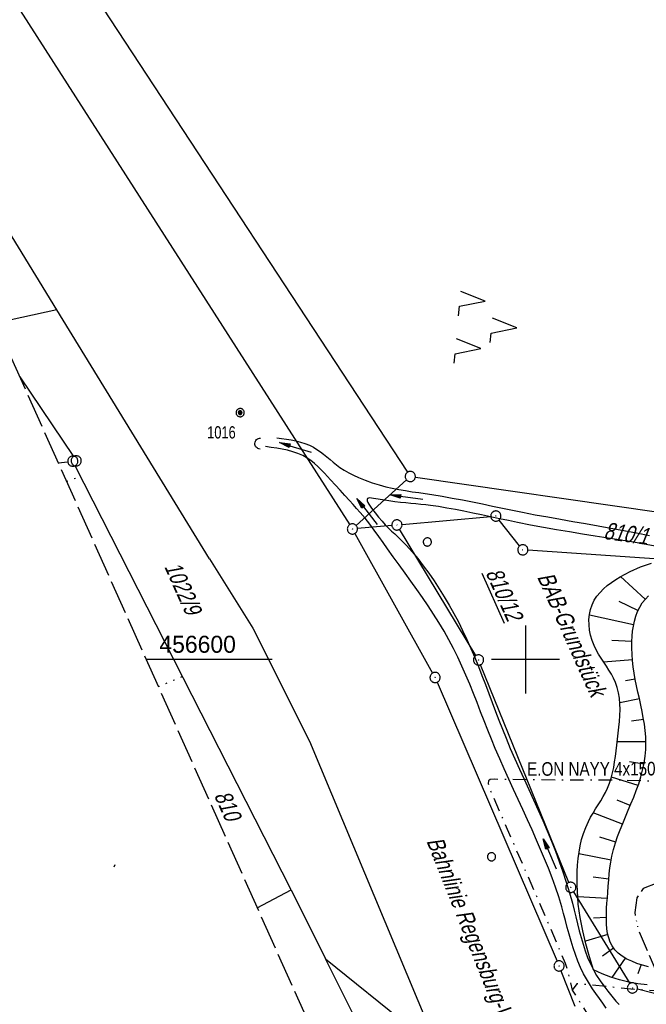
# Model space of a CAD drawing. Extents: x 509202 to 509841, y 456298 to 457260.
# Tile 15 of 56: x 509426 to 509518, y 456549 to 456694. Entities that reach past the tile are written whole.
import ezdxf
from ezdxf.enums import TextEntityAlignment as Align

# ---------------------------------------------------------------- set-up
doc = ezdxf.new("R2010")
doc.units = 0
doc.header["$LTSCALE"] = 10
doc.header["$MEASUREMENT"] = 0
for name, pattern in [('ACAD_ISO13W100', [36, 12, -3, 12, -3, 0, -3, 0, -3]), ('AUSGEZOGEN', [0]), ('LT00', [0]), ('LT08', [0.42, 0.2, -0.1, 0.02, -0.1]), ('LT14', [0.6, 0.5, -0.1]), ('PUNKTX2_STR', [0.6, 0.1, -0.5])]:
    doc.linetypes.add(name, pattern=pattern)
doc.layers.get('0').update_dxf_attribs({"linetype": 'LT00'})
for name, color, linetype in [('--EL_DFK_AB_L', 21, 'LT00'), ('--EL_DFK_AB_P', 7, 'LT00'), ('DFK_AB_FLNR', 7, 'Continuous'), ('DFK_AB_L', 21, 'LT00'), ('DFK_AB_P', 7, 'LT00'), ('DFK_BEB_SCHR', 254, 'LT00'), ('DFK_BES-WEGE', 255, 'LT00'), ('DFK_FLUR_NR', 250, 'LT00'), ('DFK_GZPKT', 250, 'LT00'), ('DFK_KATASTER', 250, 'LT00'), ('DFK_NUTZUNG', 250, 'LT00'), ('DFK_NUTZUNGSGRENZE', 70, 'PUNKTX2_STR'), ('DFK_TOPO-SYM', 252, 'LT00'), ('DFK_VERMPKT', 252, 'LT00'), ('GASLTG', 250, 'ACAD_ISO13W100'), ('PFEIL', 140, 'AUSGEZOGEN'), ('STROM_TEXT', 80, 'Continuous'), ('STROM_UNTER', 80, 'LT08'), ('V114_BOESCH', 250, 'LT00'), ('V114_BOSCHUNG', 250, 'LT00'), ('V114_ENTWÄSSERUNG', 182, 'LT00'), ('V114_GRABEN', 250, 'LT00'), ('V114_RASTER', 250, 'LT00')]:
    doc.layers.add(name, color=color, linetype=linetype)
doc.layers.add('-BLATT_114-RAND', color=7, linetype='LT14', plot=False)
doc.styles.get("Standard").update_dxf_attribs({"font": 'ARIAL.TTF'})
doc.styles.add('Versorgungsltg', font='ARIAL.TTF', dxfattribs={"width": 0.8, "height": 2})

# ---------------------------------------------------------------- blocks, each defined once
blk = doc.blocks.new('SYMB7010')
at = {"color": 0, "linetype": 'ByBlock'}
for points in [[(-0.031408, 0.499213), (-0.093728, 0.49134), (-0.15457, 0.475719), (-0.212975, 0.452595), (-0.268021, 0.422333), (-0.31884, 0.385411), (-0.36463, 0.342411), (-0.40467, 0.29401), (-0.438329, 0.240973), (-0.465074, 0.184136), (-0.484486, 0.124395), (-0.496256, 0.062692), (-0.5002, 0)], [(-0.5002, 0), (-0.496256, -0.062692), (-0.484486, -0.124395), (-0.465075, -0.184136), (-0.438329, -0.240973), (-0.404671, -0.29401), (-0.36463, -0.342411), (-0.31884, -0.385411), (-0.268021, -0.422333), (-0.212975, -0.452595), (-0.154571, -0.475719), (-0.093728, -0.49134), (-0.031408, -0.499213), (0.031408, -0.499213)], [(0.5002, 0), (0.496256, 0.062692), (0.484485, 0.124395), (0.465074, 0.184136), (0.438329, 0.240973), (0.40467, 0.29401), (0.36463, 0.342411), (0.31884, 0.385411), (0.268021, 0.422333), (0.212975, 0.452595), (0.15457, 0.475719), (0.093728, 0.49134), (0.031408, 0.499213), (-0.031408, 0.499213)], [(0.031408, -0.499213), (0.093728, -0.491341), (0.15457, -0.475719), (0.212975, -0.452595), (0.268021, -0.422333), (0.31884, -0.385411), (0.36463, -0.342411), (0.404671, -0.294011), (0.438329, -0.240974), (0.465075, -0.184136), (0.484486, -0.124395), (0.496256, -0.062692), (0.500201, 0)]]:
    blk.add_lwpolyline(points, dxfattribs=at)
blk = doc.blocks.new('SYMB7005')
at = {"color": 0, "linetype": 'ByBlock'}
for p, q in [((-0.5005, 0), (-0.496554, -0.062729)), ((-0.22, -0.04784), (-0.22, 0.04784)), ((-0.2, -0.101888), (-0.2, 0.101888)), ((-0.18, -0.134415), (-0.18, 0.134415)), ((-0.16, -0.158785), (-0.16, 0.158786)), ((-0.14, -0.175417), (-0.14, 0.175417)), ((-0.12, -0.190319), (-0.12, 0.190319)), ((-0.1, -0.201009), (-0.1, 0.201009)), ((-0.08, -0.210244), (-0.08, 0.210244)), ((-0.06, -0.216311), (-0.06, 0.216311)), ((-0.04, -0.22156), (-0.04, 0.22156)), ((0.01073, 0.225245), (-0.032092, 0.223205)), ((-0.02, -0.22353), (-0.02, 0.22353)), ((0, -0.22539), (0, 0.22559)), ((0.02, -0.22353), (0.02, 0.22353)), ((0.04, -0.22156), (0.04, 0.22156)), ((0.06, -0.216311), (0.06, 0.216311)), ((0.08, -0.210244), (0.08, 0.210244)), ((0.1, -0.201009), (0.1, 0.201009)), ((0.12, -0.190319), (0.12, 0.190319)), ((0.14, -0.175417), (0.14, 0.175417)), ((0.16, -0.158785), (0.16, 0.158785)), ((0.18, -0.134415), (0.18, 0.134415)), ((0.2, -0.101888), (0.2, 0.101888)), ((0.22, -0.047839), (0.22, 0.04784))]:
    blk.add_line(p, q, dxfattribs=at)
for points in [[(0.5005, 0), (0.496553, 0.062729), (0.484776, 0.124469), (0.465353, 0.184246), (0.438592, 0.241118), (0.404913, 0.294187), (0.364849, 0.342616), (0.319031, 0.385642), (0.268181, 0.422586), (0.213103, 0.452866), (0.154663, 0.476004), (0.093784, 0.491635), (0.031427, 0.499512), (-0.031427, 0.499512), (-0.093784, 0.491635), (-0.154663, 0.476004), (-0.213103, 0.452866), (-0.268181, 0.422586), (-0.319031, 0.385642), (-0.364849, 0.342616), (-0.404913, 0.294187), (-0.438592, 0.241118), (-0.465353, 0.184246), (-0.484776, 0.124469), (-0.496554, 0.062729), (-0.5005, 0)], [(-0.032092, 0.223205), (-0.073754, 0.213098), (-0.11275, 0.195289), (-0.147671, 0.170422), (-0.177255, 0.139395), (-0.200432, 0.10333), (-0.216366, 0.063531), (-0.224479, 0.021435), (-0.224479, -0.021435)], [(0.2255, 0), (0.221425, 0.042676), (0.209347, 0.08381), (0.189703, 0.121915), (0.163202, 0.155613), (0.130803, 0.183687), (0.093676, 0.205122), (0.053164, 0.219144), (0.01073, 0.225245)], [(0.01073, -0.225245), (0.053164, -0.219144), (0.093676, -0.205122), (0.130803, -0.183687), (0.163202, -0.155613), (0.189703, -0.121915), (0.209347, -0.08381), (0.221425, -0.042676), (0.2255, 0)], [(0.031427, -0.499513), (0.093784, -0.491635), (0.154663, -0.476004), (0.213103, -0.452866), (0.268182, -0.422587), (0.319031, -0.385642), (0.364849, -0.342616), (0.404913, -0.294187), (0.438592, -0.241118), (0.465354, -0.184247), (0.484776, -0.124469), (0.496554, -0.062729), (0.500501, 0)], [(-0.496554, -0.062729), (-0.484776, -0.124469), (-0.465353, -0.184246), (-0.438592, -0.241118), (-0.404913, -0.294187), (-0.364849, -0.342616), (-0.319031, -0.385642), (-0.268182, -0.422586), (-0.213103, -0.452866), (-0.154663, -0.476004), (-0.093784, -0.491635), (-0.031427, -0.499513), (0.031427, -0.499513)], [(-0.224479, -0.021435), (-0.216366, -0.063531), (-0.200432, -0.10333), (-0.177255, -0.139395), (-0.147671, -0.170422), (-0.11275, -0.195289), (-0.073754, -0.213098), (-0.032092, -0.223205), (0.01073, -0.225245)]]:
    blk.add_lwpolyline(points, dxfattribs=at)
blk = doc.blocks.new('SYMB7301')
at = {"color": 0, "linetype": 'ByBlock'}
for p, q in [((-0.128693, 0), (0, 0.128693)), ((0, -0.128693), (-0.128693, 0)), ((0, 0.128693), (0.128693, 0)), ((0.128693, 0), (0, -0.128693)), ((0.000059, -0.009738), (0.000059, 0.009897)), ((-0.00901, -0.004339), (-0.002225, -0.009749))]:
    blk.add_line(p, q, dxfattribs=at)
for points in [[(-0.002225, 0.009749), (-0.00901, 0.004339), (-0.00901, -0.004339)], [(0.01, 0), (0.006235, 0.007818), (-0.002225, 0.009749)], [(-0.002225, -0.009749), (0.006235, -0.007818), (0.01, 0)]]:
    blk.add_lwpolyline(points, dxfattribs=at)
blk = doc.blocks.new('SYMB0003')
at = {"color": 0, "linetype": 'ByBlock'}
for p, q in [((-0.015712, 0), (0.010166, 0.012015)), ((0, -0.021257), (-0.015712, 0)), ((0.010166, 0.012015), (0, -0.021257))]:
    blk.add_line(p, q, dxfattribs=at)
for points in [[(-0.031395, 0.499013), (-0.093691, 0.491144), (-0.154509, 0.475528), (-0.21289, 0.452414), (-0.267913, 0.422164), (-0.318712, 0.385257), (-0.364484, 0.342274), (-0.404509, 0.293893), (-0.438154, 0.240877), (-0.464888, 0.184062), (-0.484292, 0.124345), (-0.496058, 0.062667), (-0.5, 0)], [(-0.5, 0), (-0.496058, -0.062667), (-0.484292, -0.124345), (-0.464888, -0.184062), (-0.438154, -0.240877), (-0.404509, -0.293893), (-0.364485, -0.342274), (-0.318712, -0.385257), (-0.267914, -0.422164), (-0.21289, -0.452414), (-0.154509, -0.475529), (-0.093691, -0.491144), (-0.031395, -0.499014), (0.031395, -0.499014)], [(0.5, 0), (0.496057, 0.062667), (0.484292, 0.124345), (0.464888, 0.184062), (0.438153, 0.240877), (0.404509, 0.293893), (0.364484, 0.342274), (0.318712, 0.385257), (0.267913, 0.422164), (0.21289, 0.452414), (0.154509, 0.475528), (0.093691, 0.491144), (0.031395, 0.499013), (-0.031395, 0.499013)], [(0.031395, -0.499014), (0.093691, -0.491144), (0.154509, -0.475529), (0.21289, -0.452414), (0.267914, -0.422164), (0.318712, -0.385257), (0.364485, -0.342274), (0.404509, -0.293893), (0.438154, -0.240877), (0.464889, -0.184062), (0.484292, -0.124345), (0.496058, -0.062667), (0.5, 0)]]:
    blk.add_lwpolyline(points, dxfattribs=at)
blk = doc.blocks.new('SYMB7221')
at = {"color": 0, "linetype": 'ByBlock'}
for p, q in [((0, 0.435), (-0.11, 0.065)), ((0.11, 0.065), (0, 0.435)), ((0.25, 0.065), (0.11, 0.065)), ((-0.35, -0.065), (-0.46, -0.435)), ((0.35, -0.065), (0.24, -0.435))]:
    blk.add_line(p, q, dxfattribs=at)
for points in [[(-0.1, -0.435), (-0.24, -0.435), (-0.35, -0.065)], [(0.6, -0.435), (0.46, -0.435), (0.35, -0.065)]]:
    blk.add_lwpolyline(points, dxfattribs=at)
blk = doc.blocks.new('Pfreil3')
at = {"layer": 'PFEIL'}
blk.add_hatch(color=256, dxfattribs=at).paths.add_polyline_path([(-1.55, 0.27), (-1.55, -0.27), (0, 0)])
for p, q in [((-1.55, 0), (-4.83, 0)), ((-1.55, -0.27), (-1.55, 0.27)), ((-1.55, 0.27), (0, 0)), ((0, 0), (-1.55, -0.27))]:
    blk.add_line(p, q, dxfattribs=at)
blk = doc.blocks.new('SYMB1107')
at = {"color": 0, "linetype": 'ByBlock'}
for points in [[(-0.2, 0), (-0.196157, 0.039018), (-0.184776, 0.076537), (-0.166294, 0.111114), (-0.141421, 0.141421), (-0.111114, 0.166294), (-0.076537, 0.184776), (-0.039018, 0.196157), (0, 0.2)], [(0, 0.2), (0.039018, 0.196157), (0.076537, 0.184776), (0.111114, 0.166294), (0.141421, 0.141421), (0.166294, 0.111114), (0.184776, 0.076537), (0.196157, 0.039018), (0.2, 0)]]:
    blk.add_lwpolyline(points, dxfattribs=at)

msp = doc.modelspace()

# ---------------------------------------------------------------- linework, layer by layer
at = {"layer": '--EL_DFK_AB_L'}
for p, q in [((509481.84, 456619.86), (509494.88, 456621.03)), ((509499.13, 456616.71), (509496.1, 456620.51)), ((509480.34, 456619.72), (509475.3, 456619.27)), ((509492.7, 456600.58), (509481.48, 456619.15)), ((509474.91, 456618.54), (509486.34, 456598.02)), ((509529.42, 456614.1), (509500.35, 456616.08)), ((509506.37, 456567.21), (509493.37, 456599.24)), ((509487, 456596.68), (509504.63, 456555.65)), ((509507.04, 456565.88), (509515.32, 456552.37)), ((509505.2, 456554.26), (509507.23, 456549.06)), ((509529.76, 456548.2), (509516.44, 456551.55))]:
    msp.add_line(p, q, dxfattribs=at)
at = {"layer": '-BLATT_114-RAND'}
msp.add_lwpolyline([(509201.6, 457142.83), (509579.07, 456298.35), (509841.09, 456415.47), (509463.62, 457259.94), (509201.6, 457142.83)], dxfattribs=at)
at = {"layer": 'DFK_AB_L'}
for p, q in [((509481.84, 456619.86), (509494.88, 456621.03)), ((509499.13, 456616.71), (509496.1, 456620.51)), ((509480.34, 456619.72), (509475.3, 456619.27)), ((509492.7, 456600.58), (509481.48, 456619.15)), ((509474.91, 456618.54), (509486.34, 456598.02)), ((509529.42, 456614.1), (509500.35, 456616.08)), ((509506.37, 456567.21), (509493.37, 456599.24)), ((509487, 456596.68), (509504.63, 456555.65)), ((509507.04, 456565.88), (509515.32, 456552.37)), ((509505.2, 456554.26), (509507.23, 456549.06)), ((509529.76, 456548.2), (509516.44, 456551.55))]:
    msp.add_line(p, q, dxfattribs=at)
at = {"layer": 'DFK_BEB_SCHR'}
msp.add_line((509439.54, 456569.51), (509439.69, 456569.88), dxfattribs=at)
at = {"layer": 'DFK_KATASTER'}
for p, q in [((509417.32, 456727.07), (509482.65, 456627.54)), ((509408.59, 456722.15), (509474.15, 456619.83)), ((509431.1, 456651.39), (509394.69, 456710.85)), ((509431.1, 456651.39), (509422.13, 456649.46)), ((509453.52, 456614.83), (509431.1, 456651.39)), ((509425.67, 456641.54), (509433.53, 456629.83)), ((509431.32, 456628.9), (509432.71, 456629.08)), ((509465.55, 456566.14), (509433.79, 456628.5)), ((509475.11, 456619.7), (509482.5, 456626.41)), ((509483.8, 456626.8), (509519.92, 456621.61)), ((509453.52, 456614.83), (509459.91, 456604.62)), ((509459.91, 456604.62), (509468.24, 456588)), ((509468.24, 456588), (509487.2, 456542.67)), ((509460.55, 456563.51), (509465.55, 456566.14)), ((509465.55, 456566.14), (509470.6, 456556.01)), ((509479.68, 456537.79), (509470.6, 456556.01)), ((509470.6, 456556.01), (509487.2, 456542.67))]:
    msp.add_line(p, q, dxfattribs=at)
at = {"layer": 'DFK_NUTZUNGSGRENZE', "ltscale": 0.2}
for p, q in [((509432.52, 456626.22), (509434.58, 456626.94)), ((509446.01, 456596.03), (509449.56, 456597.53))]:
    msp.add_line(p, q, dxfattribs=at)
at = {"layer": 'GASLTG', "ltscale": 0.025, "flags": 128}
msp.add_lwpolyline([(509526.53, 456590.15), (509523.43, 456590.2), (509521.86, 456589.77), (509521.46, 456588.13), (509520.23, 456567.86), (509519.3, 456567.13), (509517.29, 456566.33), (509516.38, 456564.97), (509516.05, 456562.8), (509516.5, 456560.48), (509526.28, 456537.62), (509547.39, 456490.17), (509556.34, 456467.48), (509564.2, 456447.6), (509570.22, 456432.36), (509580.42, 456407.74), (509587.24, 456392.18), (509591.42, 456382.27), (509597.66, 456365.03), (509604.75, 456344.5), (509608.5, 456332.06), (509613.79, 456313.87)], dxfattribs=at)
at = {"layer": 'STROM_UNTER', "flags": 128}
for points in [[(509537.61, 456580.8), (509537.6, 456580.53), (509526.76, 456581.53), (509517.1, 456582.17), (509512.78, 456582.28), (509507.19, 456582.25), (509502.12, 456582.31), (509495.43, 456582.4), (509494.79, 456582.36), (509494.53, 456582.17), (509494.5, 456581.8), (509494.6, 456581.28), (509503.14, 456561.69), (509504.48, 456558.52), (509505.83, 456555.38), (509506.07, 456554.57), (509506.86, 456551.39), (509509.08, 456547.91), (509519.76, 456519.5), (509521.71, 456512.35), (509524.59, 456501.71), (509527.89, 456489.71), (509514.42, 456481), (509510.67, 456478.9), (509501.31, 456478.57), (509498.52, 456478.55)], [(509599.93, 456549.37), (509594.35, 456548.75), (509551.36, 456550.52), (509524.65, 456550.91), (509515.97, 456551.51), (509507.56, 456552.34), (509506.86, 456551.39)]]:
    msp.add_lwpolyline(points, dxfattribs=at)
at = {"layer": 'V114_BOESCH'}
for points in [[(509517.88, 456552.17), (509516.51, 456552.33), (509515.16, 456552.58), (509513.83, 456552.91), (509512.52, 456553.32), (509511.24, 456553.81), (509509.99, 456554.38), (509509.4, 456556.28), (509508.88, 456558.2), (509508.43, 456560.14), (509508.04, 456562.09), (509507.72, 456564.05), (509507.67, 456565.01), (509507.63, 456565.96), (509507.6, 456566.92), (509507.59, 456567.87), (509507.61, 456568.83), (509507.65, 456569.79), (509507.74, 456570.74), (509507.86, 456571.68), (509508.02, 456572.62), (509508.24, 456573.54), (509508.51, 456574.44), (509508.84, 456575.33), (509509.23, 456576.19), (509509.56, 456576.82), (509509.92, 456577.43), (509510.3, 456578.04), (509510.68, 456578.64), (509511.06, 456579.24), (509511.43, 456579.85), (509511.77, 456580.46), (509512.07, 456581.09), (509512.36, 456581.83), (509512.6, 456582.59), (509512.8, 456583.36), (509512.96, 456584.15), (509513.09, 456584.96), (509513.21, 456585.77), (509513.31, 456586.6), (509513.41, 456587.44), (509513.52, 456588.31), (509513.63, 456589.18), (509513.73, 456590.05), (509513.81, 456590.92), (509513.87, 456591.79), (509513.89, 456592.64), (509513.87, 456593.48), (509513.81, 456594.31), (509513.68, 456595.11), (509513.49, 456595.89), (509513.23, 456596.65), (509512.94, 456597.26), (509512.62, 456597.86), (509512.26, 456598.44), (509511.88, 456599.03), (509511.49, 456599.61), (509511.1, 456600.2), (509510.73, 456600.81), (509510.38, 456601.44), (509510.07, 456602.09), (509509.79, 456602.82), (509509.57, 456603.57), (509509.42, 456604.34), (509509.33, 456605.12), (509509.32, 456605.89), (509509.39, 456606.64), (509509.54, 456607.37), (509509.78, 456608.07), (509510.1, 456608.71), (509510.49, 456609.3), (509510.95, 456609.86), (509511.46, 456610.39), (509512.02, 456610.88), (509512.62, 456611.33), (509513.25, 456611.76), (509513.89, 456612.16), (509515.39, 456612.97), (509516.92, 456613.64), (509518.49, 456614.17)], [(509518.09, 456554.85), (509517.21, 456555.08), (509516.38, 456555.34), (509515.6, 456555.64), (509514.88, 456555.98), (509514.22, 456556.38), (509513.63, 456556.82), (509513.13, 456557.33), (509512.71, 456557.91), (509512.43, 456558.47), (509512.22, 456559.09), (509512.06, 456559.74), (509511.96, 456560.43), (509511.9, 456561.16), (509511.88, 456561.9), (509511.89, 456562.67), (509511.92, 456563.44), (509511.97, 456564.21), (509512.03, 456564.99), (509512.09, 456565.75), (509512.16, 456566.69), (509512.23, 456567.6), (509512.31, 456568.5), (509512.4, 456569.37), (509512.52, 456570.24), (509512.68, 456571.1), (509512.92, 456572.07), (509513.2, 456573.04), (509513.53, 456574), (509513.9, 456574.96), (509514.28, 456575.92), (509514.68, 456576.88), (509515.09, 456577.84), (509515.5, 456578.81), (509515.9, 456579.78), (509516.28, 456580.76), (509516.63, 456581.75), (509516.94, 456582.75), (509517.21, 456583.75), (509517.43, 456584.76), (509517.59, 456585.78), (509517.68, 456586.79), (509517.7, 456587.73), (509517.67, 456588.66), (509517.59, 456589.59), (509517.47, 456590.52), (509517.31, 456591.45), (509517.13, 456592.39), (509516.94, 456593.32), (509516.73, 456594.26), (509516.52, 456595.19), (509516.32, 456596.12), (509516.13, 456597.05), (509515.96, 456597.98), (509515.82, 456598.91), (509515.71, 456599.84), (509515.65, 456600.77), (509515.62, 456601.71), (509515.63, 456602.67), (509515.67, 456603.42), (509515.74, 456604.17), (509515.85, 456604.92), (509516.01, 456605.66), (509516.21, 456606.38), (509516.46, 456607.07), (509516.78, 456607.72), (509517.16, 456608.33), (509517.61, 456608.89), (509518.08, 456609.35)]]:
    msp.add_lwpolyline(points, dxfattribs=at)
at = {"layer": 'V114_BOSCHUNG'}
for p, q in [((509517.58, 456608.86), (509513.97, 456612.21)), ((509516.52, 456607.2), (509513.74, 456608.54)), ((509515.89, 456605.11), (509509.38, 456606.55)), ((509515.63, 456602.65), (509512.69, 456602.8)), ((509515.7, 456599.94), (509511.48, 456599.62)), ((509516.12, 456597.11), (509514.67, 456596.88)), ((509516.74, 456594.23), (509513.86, 456593.66)), ((509517.36, 456591.18), (509515.58, 456590.93)), ((509517.7, 456587.93), (509513.47, 456587.93)), ((509517.4, 456584.63), (509515.28, 456584.99)), ((509516.53, 456581.48), (509512.64, 456582.71)), ((509515.4, 456578.56), (509513.47, 456579.31)), ((509514.24, 456575.81), (509509.94, 456577.46)), ((509513.25, 456573.18), (509510.91, 456573.89)), ((509512.57, 456570.53), (509507.82, 456571.46)), ((509512.24, 456567.74), (509509.92, 456568.01)), ((509512.02, 456564.89), (509507.67, 456565.12)), ((509511.88, 456562.1), (509509.98, 456562)), ((509512.1, 456559.56), (509508.79, 456558.6)), ((509512.93, 456557.58), (509511.32, 456556.42)), ((509514.63, 456556.12), (509512.67, 456553.26)), ((509516.99, 456555.15), (509516.5, 456553.78))]:
    msp.add_line(p, q, dxfattribs=at)
at = {"layer": 'V114_GRABEN'}
for points in [[(509463.42, 456632.62), (509464.13, 456632.52), (509464.84, 456632.41), (509465.55, 456632.29), (509466.24, 456632.15), (509466.92, 456631.97), (509467.58, 456631.77), (509468.22, 456631.51), (509468.83, 456631.21), (509469.34, 456630.9), (509469.84, 456630.55), (509470.32, 456630.18), (509470.79, 456629.8), (509471.26, 456629.4), (509471.73, 456629.01), (509472.21, 456628.63), (509472.71, 456628.26), (509473.36, 456627.84), (509474.03, 456627.46), (509474.72, 456627.11), (509475.43, 456626.79), (509476.44, 456626.37), (509477.46, 456625.99), (509478.5, 456625.67), (509479.45, 456625.41), (509480.4, 456625.19), (509481.37, 456625), (509482.34, 456624.83), (509483.31, 456624.68), (509484.29, 456624.54), (509485.26, 456624.4), (509486.24, 456624.25), (509487.74, 456624.01), (509489.23, 456623.74), (509490.71, 456623.46), (509492.2, 456623.17), (509493.68, 456622.87), (509495.16, 456622.56), (509496.63, 456622.25), (509498.1, 456621.95), (509499.57, 456621.66), (509501.42, 456621.3), (509503.27, 456620.96), (509505.12, 456620.63), (509506.97, 456620.31), (509508.83, 456619.99), (509510.69, 456619.67), (509512.55, 456619.34), (509514.43, 456618.99), (509516.32, 456618.63), (509518.21, 456618.25)], [(509511.87, 456548.77), (509511.36, 456549.48), (509510.85, 456550.19), (509510.35, 456550.9), (509509.86, 456551.61), (509509.4, 456552.32), (509508.96, 456553.05), (509508.54, 456553.8), (509508.1, 456554.72), (509507.69, 456555.66), (509507.33, 456556.63), (509507, 456557.61), (509506.7, 456558.61), (509506.41, 456559.61), (509506.14, 456560.63), (509505.87, 456561.64), (509505.59, 456562.65), (509505.31, 456563.66), (509504.87, 456565.1), (509504.39, 456566.52), (509503.89, 456567.93), (509503.35, 456569.33), (509502.8, 456570.71), (509502.22, 456572.09), (509501.63, 456573.46), (509500.96, 456574.96), (509500.28, 456576.45), (509499.6, 456577.94), (509498.91, 456579.43), (509498.22, 456580.92), (509497.54, 456582.42), (509496.86, 456583.92), (509496.2, 456585.42), (509495.55, 456586.94), (509495, 456588.28), (509494.46, 456589.63), (509493.93, 456590.98), (509493.4, 456592.33), (509492.87, 456593.68), (509492.34, 456595.03), (509491.79, 456596.37), (509491.23, 456597.7), (509490.65, 456599.02), (509490.04, 456600.33), (509489.41, 456601.63), (509488.74, 456602.9), (509488.02, 456604.18), (509487.27, 456605.43), (509486.49, 456606.67), (509485.69, 456607.9), (509484.86, 456609.11), (509484.02, 456610.32), (509483.16, 456611.52), (509482.3, 456612.71), (509481.43, 456613.91), (509480.56, 456615.1), (509479.7, 456616.3), (509479.05, 456617.2), (509478.41, 456618.11), (509477.75, 456619.01), (509477.09, 456619.9), (509476.4, 456620.78), (509475.69, 456621.63), (509475.17, 456622.22), (509474.64, 456622.8), (509474.11, 456623.38), (509473.42, 456624.13), (509472.73, 456624.88), (509472.04, 456625.63), (509471.35, 456626.4), (509470.89, 456626.91), (509470.43, 456627.41), (509469.96, 456627.91), (509469.48, 456628.39), (509468.98, 456628.84), (509468.46, 456629.25), (509467.92, 456629.62), (509467.24, 456629.99), (509466.53, 456630.3), (509465.78, 456630.55), (509465.02, 456630.76), (509464.23, 456630.93), (509463.42, 456631.07), (509462.61, 456631.2), (509461.79, 456631.31)], [(509519.6, 456616.59), (509517.73, 456616.93), (509515.86, 456617.25), (509513.99, 456617.56), (509512.12, 456617.86), (509510.24, 456618.16), (509508.35, 456618.45), (509506.46, 456618.76), (509504.56, 456619.08), (509502.65, 456619.41), (509500.73, 456619.77), (509498.8, 456620.14), (509497.48, 456620.42), (509496.16, 456620.7), (509494.84, 456620.98), (509493.53, 456621.26), (509492.23, 456621.54), (509490.94, 456621.8), (509489.68, 456622.05), (509488.43, 456622.28), (509487.22, 456622.48), (509486.04, 456622.64), (509485.32, 456622.73), (509484.6, 456622.81), (509483.88, 456622.88), (509483.15, 456622.95), (509482.39, 456623.03), (509481.61, 456623.11), (509480.78, 456623.21), (509479.91, 456623.33), (509478.98, 456623.47), (509477.98, 456623.64), (509477.67, 456623.69), (509477.37, 456623.74), (509477.1, 456623.76), (509476.89, 456623.74), (509476.75, 456623.66), (509476.7, 456623.53), (509476.74, 456623.33), (509476.83, 456623.1), (509476.98, 456622.84), (509477.16, 456622.56), (509477.35, 456622.28), (509477.88, 456621.55), (509478.4, 456620.91), (509478.9, 456620.33), (509479.38, 456619.81), (509479.85, 456619.34), (509480.31, 456618.89), (509480.77, 456618.47), (509481.21, 456618.05), (509481.66, 456617.62), (509482.5, 456616.76), (509483.34, 456615.83), (509484.16, 456614.84), (509484.97, 456613.8), (509485.77, 456612.71), (509486.55, 456611.59), (509487.31, 456610.42), (509488.05, 456609.23), (509488.77, 456608.01), (509489.46, 456606.78), (509490.12, 456605.53), (509490.74, 456604.28), (509491.37, 456602.95), (509491.96, 456601.63), (509492.53, 456600.3), (509493.07, 456598.98), (509493.59, 456597.66), (509494.1, 456596.34), (509494.6, 456595.02), (509495.1, 456593.71), (509495.59, 456592.39), (509496.09, 456591.08), (509496.6, 456589.77), (509497.13, 456588.47), (509497.76, 456586.95), (509498.42, 456585.43), (509499.1, 456583.91), (509499.78, 456582.4), (509500.47, 456580.88), (509501.16, 456579.37), (509501.85, 456577.85), (509502.52, 456576.32), (509503.18, 456574.8), (509503.79, 456573.31), (509504.38, 456571.82), (509504.95, 456570.32), (509505.49, 456568.8), (509505.99, 456567.27), (509506.46, 456565.73), (509506.89, 456564.17), (509507.15, 456563.17), (509507.4, 456562.16), (509507.64, 456561.15), (509507.9, 456560.14), (509508.17, 456559.14), (509508.46, 456558.15), (509508.77, 456557.18), (509509.13, 456556.22), (509509.53, 456555.29), (509509.99, 456554.38), (509510.45, 456553.57), (509510.97, 456552.79), (509511.51, 456552.02), (509512.09, 456551.27), (509512.68, 456550.53), (509513.29, 456549.8), (509513.74, 456549.28)]]:
    msp.add_lwpolyline(points, dxfattribs=at)
at = {"layer": 'V114_RASTER'}
for p, q in [((509500, 456605), (509500, 456595)), ((509462.74, 456600), (509444.24, 456600)), ((509505, 456600), (509495, 456600))]:
    msp.add_line(p, q, dxfattribs=at)

# ---------------------------------------------------------------- block references
at = {"layer": '--EL_DFK_AB_P', "xscale": 1.500000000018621, "yscale": 1.5, "zscale": 1.5, "rotation": 264.7377099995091}
for p in [(509495.63, 456621.1), (509474.55, 456619.2), (509481.09, 456619.79), (509499.6, 456616.13), (509493.09, 456599.94), (509486.7, 456597.37), (509506.65, 456566.52), (509504.93, 456554.96), (509515.71, 456551.73)]:
    msp.add_blockref('SYMB0003', p, dxfattribs=at)
at = {"layer": 'DFK_AB_P', "xscale": 1.500000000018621, "yscale": 1.5, "zscale": 1.5, "rotation": 264.7377099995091}
for p in [(509495.63, 456621.1), (509474.55, 456619.2), (509481.09, 456619.79), (509499.6, 456616.13), (509493.09, 456599.94), (509486.7, 456597.37), (509506.65, 456566.52), (509504.93, 456554.96), (509515.71, 456551.73)]:
    msp.add_blockref('SYMB0003', p, dxfattribs=at)
at = {"layer": 'DFK_GZPKT', "xscale": 1.500000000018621, "yscale": 1.5, "zscale": 1.5, "rotation": 264.7377099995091}
for p in [(509433.45, 456629.17), (509433.95, 456629.21), (509483.06, 456626.91)]:
    msp.add_blockref('SYMB7010', p, dxfattribs=at)
at = {"layer": 'DFK_NUTZUNG', "xscale": 10.00000000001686, "yscale": 10, "zscale": 10, "rotation": 264.7377100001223}
msp.add_blockref('SYMB7221', (509494.39, 456649.15), dxfattribs=at)
at = {"layer": 'DFK_TOPO-SYM', "xscale": 0.09999999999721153, "yscale": 0.09999999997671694, "zscale": 0.1, "rotation": 0.001159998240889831}
msp.add_blockref('SYMB7301', (509458.05, 456636.3), dxfattribs=at)
at = {"layer": 'DFK_VERMPKT', "xscale": 1.200000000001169, "yscale": 1.200000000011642, "zscale": 1.2, "rotation": 264.7377100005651}
for name, p in [('SYMB7005', (509458.05, 456636.3)), ('SYMB7010', (509485.56, 456617.29)), ('SYMB7010', (509495, 456571.01))]:
    msp.add_blockref(name, p, dxfattribs=at)
at = {"layer": 'PFEIL'}
for p, rotation in [((509463.85, 456631.9), 162.7920983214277), ((509480.09, 456624.2), 172.5541710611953), ((509475.22, 456623.67), 127.7623890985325), ((509502.6, 456573.66), 113.0212865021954)]:
    msp.add_blockref('Pfreil3', p, dxfattribs=dict(at, rotation=rotation))
at = {"layer": 'V114_ENTWÄSSERUNG', "xscale": 4.00000000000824, "yscale": 3.99999999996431, "zscale": 4, "rotation": 87.32552237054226}
msp.add_blockref('SYMB1107', (509461.01, 456631.75), dxfattribs=at)

# ---------------------------------------------------------------- texts
at = {"layer": 'DFK_AB_FLNR', "oblique": 13.754, "width": 0.75}
msp.add_text('%%U810/12', height=2.5, rotation=294.084, dxfattribs=at).set_placement((509494.09, 456612.77))
at = {"layer": 'DFK_AB_FLNR', "insert": (509501.63, 456612.14), "char_height": 2.5, "attachment_point": 7, "rotation": 294.084}
msp.add_mtext('{\\Q13.754;\\W0.75;BAB-Grundstück}', dxfattribs=at)
at = {"layer": 'DFK_BES-WEGE', "oblique": 13.754, "width": 0.75}
msp.add_text('Bahnlinie Regensburg-Weiden', height=2.5, rotation=291.8096, dxfattribs=at).set_placement((509485.4, 456573.33))
at = {"layer": 'DFK_FLUR_NR', "oblique": 13.754, "width": 0.75}
for s, rotation, p in [('810/1', -7.9981, (509511.4, 456617.76)), ('1022/9', 294.084, (509446.86, 456613.67)), ('810', 294.084, (509454.18, 456580.05))]:
    msp.add_text(s, height=2.5, rotation=rotation, dxfattribs=at).set_placement(p)
at = {"layer": 'DFK_TOPO-SYM', "width": 0.75}
msp.add_text('1016', height=1.8, rotation=0.0012, dxfattribs=at).set_placement((509453.2, 456632.5))
at = {"layer": 'STROM_TEXT', "style": 'Versorgungsltg', "width": 0.8}
msp.add_text('E.ON NAYY 4x150', height=2, rotation=0.1905, dxfattribs=at).set_placement((509509.67, 456582.94), align=Align.CENTER)
at = {"layer": 'V114_RASTER', "width": 0.965}
msp.add_text(' 456600', height=2.5, rotation=0.0001, dxfattribs=at).set_placement((509445.24, 456601))

doc.saveas('drawing.dxf')
